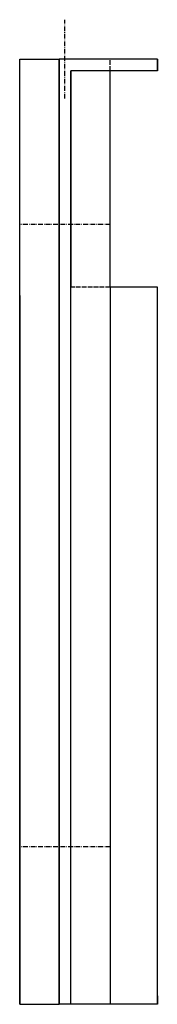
# Model space of a CAD drawing. Extents: x 195 to 230, y -243 to 7.
import ezdxf

# ---------------------------------------------------------------- set-up
doc = ezdxf.new("R2010")
doc.units = 0
doc.header["$LTSCALE"] = 0.1
for name, pattern in [('ACAD_ISO02W100', [15, 12, -3]), ('ACAD_ISO10W100', [18, 12, -3, 0, -3]), ('AUSGEZOGEN', [0])]:
    doc.linetypes.add(name, pattern=pattern)
doc.layers.add('CB220', color=7, linetype='AUSGEZOGEN')

msp = doc.modelspace()

# ---------------------------------------------------------------- linework, layer by layer
at = {"layer": 'CB220', "color": 1, "linetype": 'ACAD_ISO10W100', "extrusion": (-1, 2e-16, 0)}
msp.add_line((206.26, -13, -909.25), (206.26, 7, -909.25), dxfattribs=at)
at = {"layer": 'CB220', "extrusion": (-1, 2e-16, 0)}
for p, q in [((194.76, -243, -909.25), (194.76, -3, -909.25)), ((204.76, -3, -909.25), (204.76, -63, -909.25)), ((204.76, -63, -909.25), (204.76, -243, -909.25))]:
    msp.add_line(p, q, dxfattribs=at)
at = {"layer": 'CB220'}
for p, q in [((194.76, -3, -909.25), (204.76, -3, -909.25)), ((204.76, -243, -909.25), (204.76, -3, -909.25)), ((229.76, -3, -909.25), (204.76, -3, -909.25)), ((229.76, -3, -909.25), (229.76, -6, -909.25)), ((207.76, -6, -909.25), (207.76, -60.88, -909.25)), ((229.76, -6, -909.25), (207.76, -6, -909.25)), ((217.76, -60.88, -909.25), (217.76, -243, -909.25)), ((194.76, -243, -909.25), (204.76, -243, -909.25)), ((207.76, -243, -909.25), (204.76, -243, -909.25))]:
    msp.add_line(p, q, dxfattribs=at)
at = {"layer": 'CB220', "extrusion": (2e-16, 1, 1e-16)}
msp.add_line((229.76, -3, -909.25), (204.76, -3, -909.25), dxfattribs=at)
msp.add_line((229.76, -3, -909.25), (204.76, -3, -909.25), dxfattribs=at)
at = {"layer": 'CB220', "extrusion": (0, 1e-16, -1)}
for p, q in [((204.76, -3, -909.25), (204.76, -63, -909.25)), ((229.76, -3, -909.25), (204.76, -3, -909.25)), ((229.76, -6, -909.25), (229.76, -3, -909.25)), ((207.76, -243, -909.25), (207.76, -6, -909.25)), ((229.76, -6, -909.25), (207.76, -6, -909.25)), ((217.76, -60.88, -909.25), (217.76, -6, -909.25)), ((207.76, -45, -906.25), (207.76, -45, -906.25))]:
    msp.add_line(p, q, dxfattribs=at)
at = {"layer": 'CB220', "color": 4, "linetype": 'ACAD_ISO02W100'}
msp.add_line((217.76, -6, -909.25), (217.76, -3, -909.25), dxfattribs=at)
at = {"layer": 'CB220', "extrusion": (1, -2e-16, 0)}
for p, q in [((229.76, -6, -909.25), (229.76, -3, -909.25)), ((229.76, -3, -909.25), (229.76, -6, -909.25)), ((207.76, -6, -909.25), (207.76, -60.88, -909.25)), ((207.76, -60.88, -909.25), (207.76, -6, -909.25)), ((229.76, -63, -909.25), (229.76, -60.88, -909.25)), ((229.76, -243, -909.25), (229.76, -63, -909.25)), ((229.76, -240.88, -909.25), (229.76, -243, -909.25))]:
    msp.add_line(p, q, dxfattribs=at)
at = {"layer": 'CB220', "extrusion": (-2e-16, -1, -1e-16)}
for p, q in [((229.76, -6, -909.25), (207.76, -6, -909.25)), ((207.76, -243, -909.25), (204.76, -243, -909.25)), ((207.76, -243, -909.25), (204.76, -243, -909.25))]:
    msp.add_line(p, q, dxfattribs=at)
at = {"layer": 'CB220', "extrusion": (-2e-16, -1, 1e-16)}
msp.add_line((229.76, -6, -909.25), (207.76, -6, -909.25), dxfattribs=at)
at = {"layer": 'CB220', "color": 1, "linetype": 'ACAD_ISO10W100', "extrusion": (0, 1e-16, -1)}
for p, q in [((217.76, -45, -909.25), (194.76, -45, -909.25)), ((217.76, -203, -909.25), (194.76, -203, -909.25))]:
    msp.add_line(p, q, dxfattribs=at)
at = {"layer": 'CB220', "color": 4, "linetype": 'ACAD_ISO02W100', "extrusion": (1e-16, 0.707107, 0.707107)}
msp.add_line((217.76, -60.88, -909.25), (207.76, -60.88, -909.25), dxfattribs=at)
at = {"layer": 'CB220', "extrusion": (1e-16, 0.707107, -0.707107)}
for p, q in [((229.76, -60.88, -909.25), (217.76, -60.88, -909.25)), ((229.76, -63, -909.25), (229.76, -60.88, -909.25))]:
    msp.add_line(p, q, dxfattribs=at)
at = {"layer": 'CB220', "extrusion": (-1e-16, -0.707107, -0.707107)}
for p, q in [((194.76, -63, -909.25), (194.76, -243, -909.25)), ((204.76, -63, -909.25), (204.76, -243, -909.25)), ((229.76, -243, -909.25), (229.76, -63, -909.25)), ((207.76, -243, -909.25), (204.76, -243, -909.25)), ((229.76, -243, -909.25), (207.76, -243, -909.25))]:
    msp.add_line(p, q, dxfattribs=at)
at = {"layer": 'CB220', "extrusion": (-1e-16, -0.707107, 0.707107)}
for p, q in [((229.76, -240.88, -909.25), (229.76, -243, -909.25)), ((229.76, -243, -909.25), (207.76, -243, -909.25))]:
    msp.add_line(p, q, dxfattribs=at)

doc.saveas('drawing.dxf')
